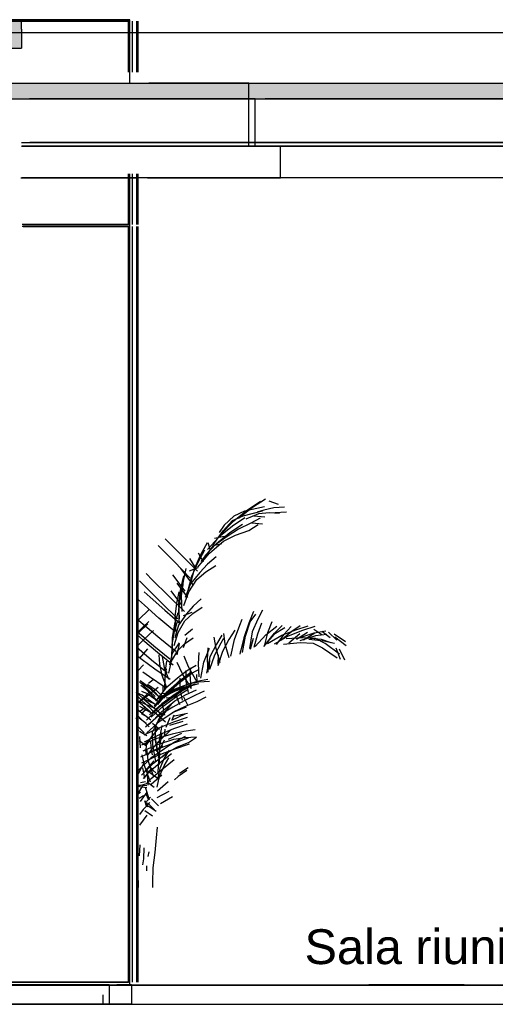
# Model space of a CAD drawing. Header units: millimetres. Extents: x -8297 to 34045, y -61360 to 6071.
# Tile 39 of 68: x 24757 to 26260, y -40060 to -36950. Entities that reach past the tile are written whole.
import ezdxf
from ezdxf.enums import TextEntityAlignment as Align

# ---------------------------------------------------------------- set-up
doc = ezdxf.new("R2010")
doc.units = ezdxf.units.MM
for name, color, linetype in [('S-TAGLIO-ALTRO', 8, 'Continuous'), ('S-TAGLIO-CS', 9, 'Continuous'), ('S-TAGLIO-PAV', 33, 'Continuous'), ('S-TAGLIO-SOFF', 8, 'Continuous'), ('S-TESTI', 7, 'Continuous'), ('S-VISTA', 8, 'Continuous'), ('S-VISTA-ARREDI', 9, 'Continuous')]:
    doc.layers.add(name, color=color, linetype=linetype)
doc.styles.add('VISIO', font='arial.ttf')

msp = doc.modelspace()

# ---------------------------------------------------------------- hatches: boundary and pattern name
at = {"layer": 'S-TAGLIO-ALTRO'}
msp.add_hatch(color=8, dxfattribs=at).paths.add_polyline_path([(24682, -37040), (24644, -37040), (24644, -37010), (24644, -36950), (24724, -36950), (24764, -36950), (24764, -36980), (24764, -37040), (24682, -37040)])
at = {"layer": 'S-TAGLIO-CS'}
msp.add_hatch(color=9, dxfattribs=at).paths.add_polyline_path([(21558, -37200), (21554, -37200), (21554, -37178), (21554, -37150), (27236, -37150), (27236, -37158), (27236, -37200), (27228, -37200), (27174, -37200), (21574, -37200), (21568, -37200), (21564, -37200), (21558, -37200)])
at = {"layer": 'S-TAGLIO-PAV'}
for points in [[(24696, -40000), (24656, -40000), (24656, -39998), (24958, -39998), (25856, -39998), (25856, -40000), (25016, -40000), (24974, -40000), (24890, -40000), (24842, -40000), (24696, -40000)], [(27060, -40000), (25860, -40000), (25860, -39998), (26162, -39998), (27060, -39998), (27060, -40000)]]:
    msp.add_hatch(color=33, dxfattribs=at).paths.add_polyline_path(points)

# ---------------------------------------------------------------- linework, layer by layer
at = {"layer": 'S-TAGLIO-ALTRO'}
for p, q in [((24723.6, -36950), (24763, -36950)), ((24763, -36979.5), (24763, -36950)), ((24763, -36979.5), (24763, -37040)), ((24682.4, -37040), (24763, -37040))]:
    msp.add_line(p, q, dxfattribs=at)
at = {"layer": 'S-TAGLIO-CS'}
for p, q in [((21554, -37150), (27236.9, -37150)), ((21557.1, -37200), (27236.9, -37200))]:
    msp.add_line(p, q, dxfattribs=at)
at = {"layer": 'S-TAGLIO-PAV'}
for p, q in [((24958.6, -39998), (24657, -39998)), ((24696.1, -40000), (24841.4, -40000)), ((24841.4, -40000), (24890.3, -40000)), ((24890.3, -40000), (24973.9, -40000)), ((24958.6, -39998), (25857, -39998)), ((24973.9, -40000), (25016.1, -40000)), ((25016.1, -40000), (27415.9, -40000)), ((25857, -39999.5), (25857, -39998)), ((25857, -39999.5), (25857, -40000)), ((25857.8, -40000), (25857, -40000)), ((25857.8, -40000), (25860, -40000)), ((26161.6, -39998), (25860, -39998)), ((25860, -39998.5), (25860, -39998)), ((25860, -39998.5), (25860, -40000)), ((26161.6, -39998), (27060, -39998)), ((24758.8, -40060), (24610, -40060)), ((24758.8, -40060), (24841.4, -40060)), ((24841.4, -40060), (24890.3, -40060)), ((24890.3, -40060), (24973.9, -40060)), ((24973.9, -40060), (25016.1, -40060)), ((25016.1, -40060), (27415.9, -40060))]:
    msp.add_line(p, q, dxfattribs=at)
at = {"layer": 'S-TAGLIO-SOFF'}
for p, q in [((24700.5, -36990), (24831.1, -36990)), ((24831.1, -36990), (24882.7, -36990)), ((24882.7, -36990), (24970.8, -36990)), ((24970.8, -36990), (25015, -36990)), ((25015, -36990), (27562.8, -36990))]:
    msp.add_line(p, q, dxfattribs=at)
at = {"layer": 'S-VISTA'}
for p, q in [((25105, -36950), (24305, -36950)), ((24305, -36950), (25105, -36950)), ((24763, -36950), (24643, -36950)), ((25105, -36955), (24708, -36955)), ((24712, -36955), (25101, -36955)), ((25101, -37115.5), (25101, -36955)), ((25105, -37150), (25105, -36950)), ((25105, -37115.5), (25105, -36955)), ((25105, -37115.5), (25105, -36955)), ((25113, -37115.5), (25113, -36955)), ((25127, -37115.5), (25127, -36955)), ((25127, -37115.5), (25127, -36955)), ((25127, -37115.5), (25127, -36955)), ((25127, -37115.5), (25127, -36955)), ((25131, -37115.5), (25131, -36955)), ((25131, -37115.5), (25131, -36955)), ((25131, -37115.5), (25131, -36955)), ((25131, -37115.5), (25131, -36955)), ((24762.3, -37150), (25481, -37150)), ((25162.5, -37150), (28294, -37150)), ((25481, -37150), (25165.4, -37150)), ((25481, -37200), (25481, -37150)), ((24762.3, -37200), (25481, -37200)), ((24762.3, -37200), (25481, -37200)), ((25501, -37200), (24787.9, -37200)), ((25481, -37350), (25481, -37200)), ((25501, -37350), (25501, -37200)), ((25516.1, -37200), (27233.3, -37200)), ((25516.1, -37200), (27233.3, -37200)), ((27239.6, -37200), (25532.5, -37200)), ((24762.3, -37350), (25481, -37350)), ((24763, -37338), (25571, -37338)), ((24763, -37350), (25571, -37350)), ((25581, -37350), (24763.6, -37350)), ((25501, -37350), (24787.9, -37350)), ((25601, -37338), (24788.7, -37338)), ((25601, -37350), (24788.7, -37350)), ((25528.4, -37350), (25581, -37350)), ((27189.3, -37338), (25532.2, -37338)), ((27189.3, -37350), (25532.2, -37350)), ((27189.4, -37350), (25532.5, -37350)), ((25548.4, -37338), (25601, -37338)), ((25548.4, -37350), (25601, -37350)), ((25557.4, -37338), (27179.1, -37338)), ((25557.4, -37350), (27179.1, -37350)), ((27182.5, -37350), (25565.8, -37350)), ((25566.6, -37350), (27182.8, -37350)), ((25581, -37450), (25581, -37350)), ((25101, -37597), (25101, -37436.5)), ((25105, -37597), (25105, -37436.5)), ((25105, -37597), (25105, -37436.5)), ((25113, -37597), (25113, -37436.5)), ((25127, -37597), (25127, -37436.5)), ((25127, -37597), (25127, -37436.5)), ((25127, -37597), (25127, -37436.5)), ((25127, -37597), (25127, -37436.5)), ((25131, -37597), (25131, -37436.5)), ((25131, -37597), (25131, -37436.5)), ((25131, -37597), (25131, -37436.5)), ((25131, -37597), (25131, -37436.5)), ((24760, -37450), (25131, -37450)), ((25581, -37450), (24763.6, -37450)), ((25105, -40000), (25105, -37450)), ((25160.2, -37450), (25581, -37450)), ((28294, -37450), (25161.6, -37450)), ((25105, -37597), (24764.7, -37597)), ((24767.6, -37597), (25101, -37597)), ((25105, -37603), (24764.7, -37603)), ((24767.6, -37603), (25101, -37603)), ((25101, -39990), (25101, -37603)), ((25105, -39990), (25105, -37603)), ((25105, -39990), (25105, -37603)), ((25113, -39990), (25113, -37603)), ((25127, -39990), (25127, -37603)), ((25127, -39990), (25127, -37603)), ((25127, -39990), (25127, -37603)), ((25127, -39990), (25127, -37603)), ((25131, -39990), (25131, -37603)), ((25131, -39990), (25131, -37603)), ((25131, -39990), (25131, -37603)), ((25131, -39990), (25131, -37603)), ((25105, -39990), (24708, -39990)), ((24712, -39990), (25101, -39990)), ((23855, -39998), (25055, -39998)), ((23855, -39998), (25055, -39998)), ((23855, -40000), (25055, -40000)), ((23855, -40000), (25055, -40000)), ((24256, -39998), (25456, -39998)), ((24256, -40000), (25456, -40000)), ((24305, -40000), (25105, -40000)), ((25040, -39998), (24610, -39998)), ((24610, -40000), (25040, -40000)), ((25040, -40000), (24610, -40000)), ((24657, -39998), (25857, -39998)), ((24657, -40000), (25857, -40000)), ((25040, -40000), (25110, -40000)), ((25040, -40000), (25040, -40060)), ((25058, -39998), (26258, -39998)), ((25058, -39998), (26258, -39998)), ((25058, -40000), (26258, -40000)), ((25058, -40000), (26258, -40000)), ((25061, -39998), (25456, -39998)), ((25061, -40000), (25456, -40000)), ((25064, -39998), (25857, -39998)), ((25110, -39998), (25064, -39998)), ((25110, -40000), (25064, -40000)), ((25064, -40000), (25857, -40000)), ((25107, -39998), (25857, -39998)), ((25107, -40000), (25857, -40000)), ((25108, -39998), (26258, -39998)), ((25108, -40000), (26258, -40000)), ((25110, -40000), (25110, -40060)), ((25110, -40000), (25110, -40060)), ((25459, -39998), (26659, -39998)), ((25459, -39998), (26659, -39998)), ((25459, -40000), (26659, -40000)), ((25459, -40000), (26659, -40000)), ((25860, -39998), (27060, -39998)), ((25860, -39998), (27060, -39998)), ((25860, -39998), (27060, -39998)), ((25860, -40000), (27060, -40000)), ((25860, -40000), (27060, -40000)), ((25860, -40000), (27060, -40000)), ((25020, -40030), (25020, -40060)), ((24610, -40060), (25040, -40060)), ((25020, -40060), (24610, -40060)), ((25110, -40060), (25020, -40060)), ((25040, -40060), (25110, -40060))]:
    msp.add_line(p, q, dxfattribs=at)
at = {"layer": 'S-VISTA-ARREDI'}
for p, q in [((25533, -38464), (25492, -38491)), ((25544, -38470), (25573, -38480)), ((25433, -38533), (25477, -38498)), ((25492, -38491), (25448, -38526)), ((25463, -38517), (25524, -38501)), ((25530, -38489), (25467, -38502)), ((25477, -38498), (25518, -38471)), ((25528, -38499), (25507.5, -38505.5)), ((25560, -38492), (25528, -38499)), ((25593, -38490), (25560, -38492)), ((25400, -38564), (25429, -38532)), ((25433, -38518), (25403, -38547)), ((25429, -38532), (25463, -38517)), ((25468, -38523), (25429, -38550)), ((25467, -38502), (25433, -38518)), ((25472, -38527), (25512, -38510)), ((25517, -38525), (25487, -38540)), ((25531, -38521), (25497, -38518)), ((25512, -38510), (25545, -38507)), ((25545, -38507), (25578, -38509)), ((25563, -38507), (25600, -38504)), ((25368, -38609), (25400, -38564)), ((25429, -38550), (25386, -38584)), ((25403, -38547), (25387, -38569.5)), ((25392, -38575), (25433, -38533)), ((25448, -38559), (25412, -38582)), ((25421, -38570), (25461, -38543)), ((25439, -38578), (25481, -38563)), ((25487, -38540), (25448, -38559)), ((25481, -38563), (25510, -38545)), ((25490, -38539), (25524, -38542)), ((25217, -38590), (25267, -38640)), ((25386, -38584), (25350, -38623)), ((25412, -38582), (25365, -38616)), ((25403, -38582), (25372, -38589)), ((25379, -38605), (25421, -38570)), ((25401, -38597), (25439, -38578)), ((25245, -38661), (25194, -38611)), ((25321, -38663), (25342, -38625)), ((25349, -38602), (25328, -38640)), ((25365, -38616), (25329, -38661)), ((25342, -38643), (25379, -38605)), ((25351.5, -38601), (25359, -38626)), ((25357, -38635), (25401, -38597)), ((25365, -38612), (25396, -38604)), ((25267, -38640), (25319, -38692)), ((25311, -38679), (25294.5, -38652)), ((25328, -38640), (25308, -38686)), ((25320, -38679), (25357, -38635)), ((25320.5, -38634.5), (25337, -38662)), ((25378, -38647), (25350, -38670)), ((25296, -38714), (25245, -38661)), ((25265, -38683), (25304, -38735)), ((25282, -38683), (25273, -38723)), ((25293, -38691), (25321, -38680)), ((25308, -38686), (25295, -38734)), ((25301, -38708), (25321, -38663)), ((25350, -38670), (25326, -38696)), ((25345, -38694), (25377, -38674)), ((25156.5, -38699.5), (25177, -38720)), ((25280, -38755), (25241, -38703)), ((25266, -38747), (25275, -38707)), ((25288, -38756), (25301, -38708)), ((25291, -38757), (25317, -38718)), ((25326, -38696), (25297, -38732)), ((25317, -38718), (25345, -38694)), ((25156, -38743), (25135, -38722.5)), ((25205, -38792), (25156, -38743)), ((25177, -38720), (25226, -38769)), ((25253, -38730), (25287, -38775)), ((25260, -38794), (25266, -38747)), ((25272, -38735), (25264, -38771)), ((25273, -38723), (25267, -38770)), ((25297, -38732), (25280, -38775)), ((25150, -38757), (25169, -38774)), ((25169, -38774), (25215, -38815)), ((25226, -38769), (25278, -38819)), ((25269, -38799), (25235, -38754)), ((25253, -38793), (25261, -38757)), ((25264, -38771), (25259, -38814)), ((25267, -38770), (25269, -38819)), ((25275, -38800), (25291, -38757)), ((25330, -38779), (25305, -38802)), ((25151, -38799), (25132, -38782)), ((25197, -38840), (25151, -38799)), ((25256, -38842), (25205, -38792)), ((25248, -38836), (25253, -38793)), ((25262, -38842), (25260, -38794)), ((25305, -38802), (25284, -38827)), ((25304, -38826), (25333, -38806)), ((25166, -38813), (25132, -38846)), ((25247, -38882), (25197, -38840)), ((25215, -38815), (25264, -38857)), ((25257, -38823), (25246, -38859)), ((25250, -38882), (25248, -38836)), ((25259, -38814), (25261, -38860)), ((25284, -38827), (25259, -38862)), ((25274, -38832), (25302, -38821)), ((25279, -38849), (25304, -38826)), ((25452, -38862), (25459.5, -38843.5)), ((25496, -38819), (25481, -38856)), ((25485, -38852), (25503, -38828)), ((25509, -38843), (25491, -38884)), ((25524, -38815), (25509, -38843)), ((25126.5, -38887.5), (25147, -38868)), ((25162, -38858), (25131, -38888)), ((25133, -38848), (25153, -38865)), ((25147, -38868), (25164.5, -38851)), ((25153, -38865), (25200, -38904)), ((25246, -38859), (25239, -38901)), ((25246, -38882), (25256, -38847)), ((25259, -38862), (25247, -38902)), ((25258, -38886), (25279, -38849)), ((25303, -38875), (25279, -38895)), ((25436, -38908), (25452, -38862)), ((25481, -38856), (25465, -38902)), ((25470, -38897), (25485, -38852)), ((25509, -38890), (25522, -38855)), ((25534, -38893), (25569, -38866)), ((25553, -38852), (25540, -38887)), ((25595, -38871), (25560, -38892)), ((25562, -38888), (25586, -38863)), ((25615, -38867), (25591, -38892)), ((25617, -38881), (25643, -38863)), ((25629, -38877), (25668, -38865)), ((25689, -38867), (25650, -38879)), ((25126.5, -38892), (25146, -38909)), ((25181, -38929), (25134, -38889)), ((25148, -38909), (25180, -38879)), ((25200, -38904), (25250, -38945)), ((25239, -38924), (25246, -38882)), ((25239, -38901), (25239, -38944)), ((25245, -38927), (25258, -38886)), ((25285, -38902), (25273, -38934)), ((25278, -38921), (25305, -38902)), ((25378, -38936), (25371, -38900)), ((25396, -38894), (25379, -38922)), ((25393, -38918), (25402, -38903)), ((25401, -38889), (25405, -38921)), ((25437, -38878), (25418, -38908)), ((25465, -38902), (25452, -38954)), ((25461, -38949), (25470, -38897)), ((25491, -38884), (25483, -38936)), ((25495, -38905), (25485, -38939)), ((25498, -38932), (25509, -38890)), ((25501, -38930), (25534, -38893)), ((25560, -38892), (25527, -38930)), ((25540, -38887), (25529, -38929)), ((25537, -38919), (25562, -38888)), ((25540, -38920), (25585, -38894)), ((25605, -38897), (25561, -38922)), ((25591, -38892), (25567, -38923)), ((25582, -38910), (25617, -38881)), ((25585, -38894), (25629, -38877)), ((25652, -38902), (25599, -38906)), ((25650, -38879), (25605, -38897)), ((25642, -38890), (25607, -38919)), ((25631, -38907), (25666, -38885)), ((25637, -38903), (25687, -38887)), ((25691, -38896), (25642, -38912)), ((25691, -38905), (25652, -38902)), ((25689, -38888), (25654, -38910)), ((25710, -38908), (25663, -38903)), ((25711, -38893), (25686, -38876)), ((25687, -38887), (25724, -38880)), ((25727, -38892), (25691, -38896)), ((25722, -38920), (25691, -38905)), ((25711, -38881), (25738, -38901)), ((25759, -38910), (25733, -38885)), ((25750, -38890), (25786, -38914)), ((25788, -38928), (25753, -38900)), ((25173, -38973), (25127, -38933)), ((25129, -38927.5), (25148, -38909)), ((25161, -38937), (25135, -38967)), ((25146, -38909), (25192, -38948)), ((25231, -38970), (25181, -38929)), ((25238, -38968), (25239, -38924)), ((25261, -38918), (25239, -38951)), ((25254, -38956), (25262, -38921)), ((25256, -38942), (25278, -38921)), ((25339, -38979), (25357, -38935)), ((25351, -38934), (25349, -38970)), ((25379, -38922), (25358, -38962)), ((25373, -38956), (25393, -38918)), ((25390, -38981), (25378, -38936)), ((25418, -38908), (25398, -38946)), ((25405, -38921), (25418, -38965)), ((25424, -38960), (25436, -38908)), ((25455, -38947), (25465, -38913)), ((25590, -38922), (25643, -38917)), ((25643, -38917), (25684, -38919)), ((25670, -38907), (25718, -38912)), ((25684, -38919), (25714, -38934)), ((25741, -38918), (25710, -38908)), ((25714, -38934), (25760, -38966)), ((25718, -38912), (25751, -38919)), ((25767, -38954), (25722, -38920)), ((25770, -38971), (25757, -38935)), ((25766, -38937), (25783, -38972)), ((25130, -38960), (25144, -38971)), ((25192, -38948), (25242, -38988)), ((25200, -38986), (25198, -38956)), ((25207, -38961), (25213, -38996)), ((25239, -38951), (25230, -38988)), ((25237, -38976), (25256, -38942)), ((25275, -38959), (25289, -38993)), ((25322, -38985), (25324, -38949)), ((25358, -38962), (25347, -39014)), ((25358, -39001), (25373, -38956)), ((25398, -38946), (25383, -38991)), ((25384, -38956), (25383, -38986)), ((25131.5, -39006), (25148, -38988)), ((25144, -38971), (25184, -39000)), ((25223, -39013), (25173, -38973)), ((25207, -39021), (25200, -38986)), ((25213, -38996), (25227, -39033)), ((25221, -38976), (25216, -39006)), ((25228, -39014), (25237, -38976)), ((25271, -39016), (25254, -38980)), ((25314, -38990), (25284, -39008)), ((25289, -38993), (25317, -39041)), ((25295, -39017), (25297.5, -38997.5)), ((25324, -39026), (25322, -38985)), ((25329, -39030), (25339, -38979)), ((25349, -38970), (25351, -39011)), ((25356, -39002), (25358, -38972)), ((25167, -39026), (25145.5, -39011)), ((25216, -39059), (25167, -39026)), ((25184, -39000), (25232, -39033)), ((25221, -39057), (25207, -39021)), ((25216, -39006), (25215, -39041)), ((25215, -39065), (25216, -39030)), ((25216, -39030), (25221, -39000)), ((25255, -39030), (25218, -39062)), ((25284, -39008), (25255, -39030)), ((25299, -39011), (25261, -39040)), ((25262, -39044), (25300, -39015)), ((25262, -39037), (25292, -39018)), ((25264, -39062), (25264, -39030)), ((25300, -39063), (25271, -39016)), ((25282, -39006), (25282, -39039)), ((25292, -39018), (25323, -39003)), ((25299, -39063), (25295, -39017)), ((25315.5, -39018.5), (25317, -39041)), ((25135.5, -39041.5), (25150, -39055)), ((25138, -39037), (25173, -39064)), ((25157, -39067), (25139.5, -39053)), ((25170, -39065), (25143, -39046)), ((25150, -39055), (25185, -39088)), ((25161, -39049), (25188, -39068)), ((25179, -39035), (25164, -39047)), ((25164, -39082), (25194, -39058)), ((25209, -39055), (25209, -39071.5)), ((25215, -39041), (25218, -39059)), ((25261, -39040), (25220, -39076)), ((25220, -39080), (25262, -39044)), ((25226, -39072), (25262, -39037)), ((25278, -39058), (25238, -39072)), ((25284, -39051), (25239, -39068)), ((25244, -39069), (25289, -39048)), ((25285, -39057), (25248, -39080)), ((25249, -39070), (25289, -39056)), ((25306, -39051), (25272, -39069)), ((25312, -39049), (25278, -39058)), ((25282, -39039), (25289, -39075)), ((25317, -39040), (25284, -39051)), ((25289, -39048), (25323, -39041)), ((25289, -39056), (25323, -39047)), ((25351, -39034), (25317, -39040)), ((25323, -39041), (25357, -39039)), ((25144, -39084), (25125, -39075)), ((25126, -39084), (25139, -39096)), ((25127, -39110), (25164, -39082)), ((25167, -39113), (25132, -39080)), ((25141.5, -39071), (25160, -39078)), ((25167, -39073), (25142, -39098)), ((25143, -39091), (25183, -39125)), ((25182, -39111), (25144, -39084)), ((25190, -39099), (25157, -39067)), ((25160, -39078), (25198, -39105)), ((25196, -39089), (25170, -39065)), ((25173, -39064), (25206, -39097)), ((25220, -39076), (25182, -39117)), ((25183, -39121), (25220, -39080)), ((25218, -39062), (25186, -39103)), ((25188, -39068), (25214, -39093)), ((25193, -39113), (25226, -39072)), ((25239, -39068), (25196, -39097)), ((25239, -39092), (25196, -39123)), ((25238, -39072), (25199, -39091)), ((25201, -39098), (25244, -39069)), ((25238, -39076), (25204, -39079)), ((25248, -39080), (25206, -39111)), ((25210, -39090), (25249, -39070)), ((25210, -39118), (25252, -39088)), ((25220, -39092), (25255, -39088)), ((25272, -39069), (25239, -39092)), ((25247, -39101), (25281, -39083)), ((25248, -39077), (25262, -39113)), ((25252, -39088), (25289, -39065)), ((25271, -39099), (25264, -39062)), ((25289, -39117), (25275, -39090)), ((25312, -39084), (25276, -39101)), ((25281, -39083), (25316, -39067)), ((25340, -39071), (25312, -39084)), ((25318, -39104), (25346, -39089)), ((25142, -39098), (25125.5, -39112.5)), ((25177, -39122), (25130, -39101)), ((25170, -39137), (25130, -39103)), ((25135, -39118), (25177, -39141)), ((25138, -39134.5), (25154, -39120)), ((25139, -39096), (25174, -39130)), ((25144, -39093), (25190, -39114)), ((25196, -39123), (25157, -39163)), ((25206, -39111), (25167, -39146)), ((25208, -39147), (25167, -39113)), ((25172, -39153), (25210, -39118)), ((25241, -39121), (25195, -39149)), ((25236, -39113), (25199, -39154)), ((25205, -39136), (25247, -39101)), ((25215, -39147), (25208, -39112)), ((25283, -39121), (25239, -39139)), ((25276, -39101), (25241, -39121)), ((25245, -39135), (25281, -39118)), ((25281, -39118), (25318, -39104)), ((25128, -39147), (25166, -39184)), ((25129, -39129), (25171, -39161)), ((25163, -39154), (25141.5, -39142.5)), ((25155, -39129.5), (25142, -39141)), ((25195, -39149), (25154, -39185)), ((25166, -39176), (25205, -39136)), ((25174, -39130), (25218, -39168)), ((25199, -39154), (25186, -39183)), ((25191, -39171), (25224, -39129)), ((25200, -39166), (25245, -39135)), ((25220, -39185), (25232, -39154)), ((25238, -39163), (25280, -39143)), ((25243.5, -39146.5), (25238, -39162)), ((25287, -39141), (25241, -39151)), ((25286, -39154), (25243, -39169)), ((25132, -39196), (25126, -39155)), ((25150, -39202), (25131, -39183.5)), ((25156, -39173), (25134.5, -39156.5)), ((25159, -39202), (25200, -39166)), ((25176, -39200), (25191, -39171)), ((25199, -39192), (25177, -39173)), ((25186, -39183), (25184, -39222)), ((25243, -39169), (25195, -39188)), ((25206, -39179), (25200, -39213)), ((25231, -39178), (25273, -39166)), ((25244, -39189), (25287, -39174)), ((25135, -39214), (25137, -39250)), ((25135.5, -39197), (25159, -39211)), ((25195, -39188), (25149, -39210)), ((25151, -39231), (25196, -39209)), ((25176, -39214), (25152, -39240)), ((25155, -39245), (25180, -39206)), ((25194, -39189), (25165, -39226)), ((25178, -39240), (25176, -39200)), ((25185, -39205), (25186, -39226)), ((25239, -39207), (25190, -39220)), ((25196, -39209), (25244, -39189)), ((25197, -39230), (25235, -39192)), ((25198, -39234), (25200.5, -39210.5)), ((25201, -39238), (25207, -39203)), ((25215.5, -39190.5), (25213, -39214)), ((25268, -39205), (25226, -39224)), ((25275, -39198), (25239, -39207)), ((25244, -39223), (25280, -39217)), ((25280, -39214), (25246, -39232)), ((25311, -39193), (25275, -39198)), ((25280, -39217), (25315, -39215)), ((25290, -39233), (25315, -39216)), ((25134, -39226.5), (25154, -39241)), ((25190, -39220), (25142, -39241)), ((25147, -39259), (25195, -39238)), ((25156, -39269), (25158, -39231)), ((25169, -39263), (25210, -39245)), ((25172, -39249), (25171.5, -39228)), ((25174, -39255), (25197, -39230)), ((25187, -39293), (25178, -39240)), ((25184, -39222), (25194, -39275)), ((25186, -39226), (25194, -39271)), ((25209, -39245), (25188.5, -39262)), ((25243, -39235), (25190, -39255)), ((25195, -39238), (25244, -39223)), ((25202, -39226), (25196, -39256)), ((25201, -39253), (25214, -39225)), ((25246, -39232), (25214, -39253)), ((25222, -39266), (25255, -39247)), ((25223, -39246), (25261, -39225)), ((25289, -39219), (25243, -39235)), ((25247, -39253), (25293, -39237)), ((25255, -39247), (25290, -39233)), ((25190, -39255), (25139, -39279)), ((25143, -39297), (25194, -39273)), ((25152, -39309), (25144, -39272)), ((25150.5, -39256.5), (25165, -39271)), ((25157, -39253), (25162, -39289)), ((25162, -39273), (25174, -39255)), ((25214, -39253), (25171, -39283)), ((25176.5, -39271.5), (25172, -39249)), ((25180, -39298), (25222, -39266)), ((25194, -39273), (25247, -39253)), ((25195, -39283), (25201, -39253)), ((25199, -39267), (25196, -39304)), ((25237, -39269), (25202, -39296)), ((25207.5, -39278.5), (25228, -39261)), ((25229, -39257), (25213, -39283)), ((25171, -39283), (25132, -39320)), ((25132, -39331), (25151, -39295)), ((25142, -39336), (25180, -39298)), ((25181, -39291), (25151, -39325)), ((25170, -39358), (25152, -39309)), ((25162, -39289), (25179, -39338)), ((25202, -39296), (25164, -39329)), ((25194, -39327), (25196, -39290)), ((25199, -39339), (25213, -39307)), ((25213, -39283), (25200, -39315)), ((25211, -39314), (25245, -39287)), ((25213, -39307), (25228, -39281)), ((25145, -39313), (25151, -39346)), ((25164, -39329), (25147, -39346.5)), ((25149, -39347), (25175, -39313)), ((25156, -39319), (25198, -39349)), ((25163, -39368), (25161, -39335)), ((25187, -39329), (25169.5, -39313.5)), ((25172, -39347), (25211, -39314)), ((25206, -39336), (25172, -39366)), ((25191, -39374), (25199, -39339)), ((25200, -39315), (25192, -39350)), ((25258, -39340), (25246.5, -39351)), ((25285, -39322), (25258, -39340)), ((25262, -39330), (25289, -39312)), ((25158, -39364), (25128, -39372)), ((25128, -39367), (25159, -39369)), ((25146, -39368), (25129, -39396)), ((25159, -39376), (25129, -39372)), ((25138.5, -39359.5), (25154, -39356)), ((25155, -39364.5), (25172, -39347)), ((25182, -39375), (25161, -39359.5)), ((25192, -39386), (25226, -39356)), ((25125.5, -39398), (25139, -39390)), ((25148, -39402), (25134, -39410)), ((25139, -39419), (25160, -39390)), ((25153, -39374), (25166, -39413)), ((25155, -39395), (25164, -39414)), ((25228, -39388), (25190, -39408)), ((25168, -39423), (25147, -39445)), ((25159, -39437), (25152, -39417.5)), ((25163, -39437), (25154.5, -39418)), ((25157, -39419), (25170, -39406)), ((25161, -39424), (25183, -39446)), ((25188, -39451), (25163, -39434)), ((25195, -39433), (25173, -39411)), ((25202, -39426), (25240, -39404)), ((25147, -39445), (25135, -39460)), ((25136, -39494), (25160, -39463)), ((25152, -39448), (25177, -39465)), ((25189, -39534), (25192, -39501)), ((25135, -39591), (25137, -39556)), ((25185, -39580), (25189, -39534)), ((25149, -39566), (25148, -39601)), ((25165, -39578), (25161.5, -39593)), ((25179, -39629), (25185, -39580)), ((25148, -39601), (25144.5, -39619.5)), ((25129, -39639), (25126.5, -39622.5)), ((25132, -39674), (25129, -39639)), ((25157.5, -39623), (25157, -39638)), ((25178, -39675), (25179, -39629)), ((25132.5, -39691), (25132, -39674)), ((25177.5, -39691.5), (25178, -39675))]:
    msp.add_line(p, q, dxfattribs=at)

# ---------------------------------------------------------------- texts
at = {"layer": 'S-TESTI', "style": 'VISIO'}
msp.add_text('Sala riunioni  pav. 0,00', height=110, dxfattribs=at).set_placement((26438.3, -39878), align=Align.MIDDLE_CENTER)

doc.saveas('drawing.dxf')
